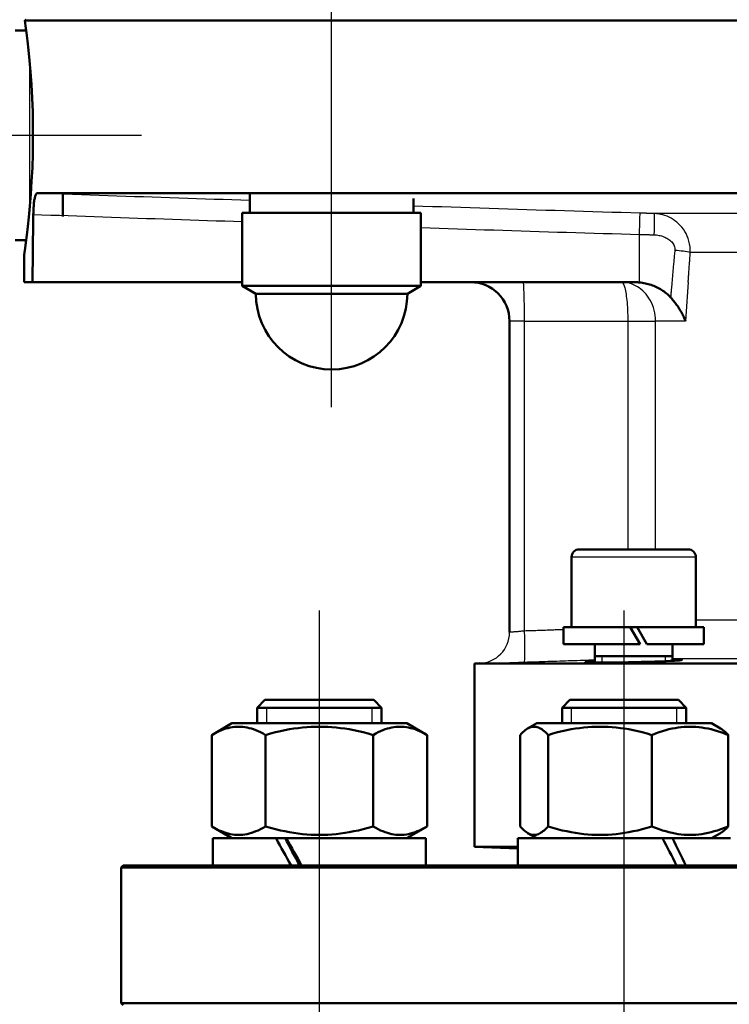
# Model space of a CAD drawing. Header units: millimetres. Extents: x 99 to 904, y 199 to 1215.
# Tile 6 of 12: x 281 to 372, y 782 to 909. Entities that reach past the tile are written whole.
import ezdxf

# ---------------------------------------------------------------- set-up
doc = ezdxf.new("R2010")
doc.units = ezdxf.units.MM
doc.header["$LTSCALE"] = 5
for name, color, linetype, lineweight in [('Gewinde(DIN)', 3, 'Continuous', 25), ('Mittellinie(DIN)', 4, 'Continuous', 25), ('Sichtbare Kanten(DIN)', 7, 'Continuous', 50), ('Sichtbare tangentiale Kanten(DIN)', 3, 'Continuous', 25)]:
    doc.layers.add(name, color=color, linetype=linetype, lineweight=lineweight)

msp = doc.modelspace()

# ---------------------------------------------------------------- linework, layer by layer
at = {"layer": 'Gewinde(DIN)'}
for p, q in [((356.06, 826.85), (356.06, 826.02)), ((364.27, 826.21), (364.27, 826.85)), ((312.91, 820.21), (312.91, 818.21)), ((326.5, 818.21), (326.5, 820.21)), ((352.14, 820.21), (352.14, 818.21)), ((365.73, 818.21), (365.73, 820.21))]:
    msp.add_line(p, q, dxfattribs=at)
at = {"layer": 'Mittellinie(DIN)', "linetype": 'Continuous'}
for p, q in [((321.28, 858.91), (321.28, 1056.91)), ((206.45, 893.91), (296.82, 893.91)), ((319.7, 689.71), (319.7, 832.71)), ((358.94, 689.71), (358.94, 832.71))]:
    msp.add_line(p, q, dxfattribs=at)
at = {"layer": 'Sichtbare Kanten(DIN)'}
for p, q in [((491.68, 908.66), (281.79, 908.66)), ((280.55, 907.41), (281.96, 907.41)), ((491.68, 886.43), (283.37, 886.43)), ((286.69, 886.32), (286.69, 883.43)), ((310.73, 883.91), (310.73, 886.27)), ((331.83, 883.91), (331.83, 885.75)), ((309.78, 883.91), (332.78, 883.91)), ((309.78, 874.52), (309.78, 883.91)), ((332.78, 874.52), (332.78, 883.91)), ((280.55, 880.41), (281.96, 880.41)), ((281.68, 874.99), (281.68, 878.41)), ((281.68, 874.99), (282.76, 874.99)), ((282.76, 874.99), (309.78, 874.99)), ((332.78, 874.99), (360.25, 874.99)), ((309.78, 874.52), (332.78, 874.52)), ((311.53, 873.51), (309.78, 874.52)), ((331.03, 873.51), (311.53, 873.51)), ((331.03, 873.51), (332.78, 874.52)), ((344.18, 829.92), (344.18, 869.99)), ((353.17, 840.6), (367.17, 840.6)), ((352.17, 839.6), (352.17, 830.6)), ((368.17, 839.6), (368.17, 830.6)), ((359.73, 830.6), (351.12, 830.6)), ((351.12, 830.6), (351.12, 828.4)), ((359.73, 830.6), (361, 828.4)), ((359.73, 830.6), (360.61, 830.6)), ((361.88, 828.4), (360.61, 830.6)), ((369.22, 830.6), (360.61, 830.6)), ((369.22, 830.6), (369.22, 828.4)), ((361, 828.4), (351.12, 828.4)), ((355.17, 828.4), (355.17, 826.02)), ((369.22, 828.4), (361.88, 828.4)), ((365.17, 828.4), (365.17, 826.25)), ((355.17, 826.85), (365.17, 826.85)), ((340.32, 825.93), (339.68, 825.91)), ((433.68, 825.91), (339.68, 825.91)), ((339.68, 802.3), (339.68, 825.91)), ((312.7, 821.21), (311.7, 820.21)), ((327.7, 820.21), (311.7, 820.21)), ((311.7, 818.21), (311.7, 820.21)), ((312.7, 821.21), (326.7, 821.21)), ((326.7, 821.21), (327.7, 820.21)), ((327.7, 818.21), (327.7, 820.21)), ((351.94, 821.21), (350.94, 820.21)), ((366.94, 820.21), (350.94, 820.21)), ((350.94, 818.21), (350.94, 820.21)), ((351.94, 821.21), (365.94, 821.21)), ((365.94, 821.21), (366.94, 820.21)), ((366.94, 818.21), (366.94, 820.21)), ((308.45, 818.21), (305.84, 816.7)), ((330.95, 818.21), (308.45, 818.21)), ((330.95, 818.21), (333.56, 816.7)), ((347.69, 818.21), (346.51, 817.53)), ((370.19, 818.21), (347.69, 818.21)), ((370.19, 818.21), (371.36, 817.53)), ((305.84, 804.91), (305.84, 816.7)), ((312.77, 804.91), (312.77, 816.7)), ((326.63, 804.91), (326.63, 816.7)), ((333.56, 804.91), (333.56, 816.7)), ((345.55, 804.91), (345.55, 816.7)), ((349.14, 804.91), (349.14, 816.7)), ((362.52, 804.91), (362.52, 816.7)), ((372.32, 804.91), (372.32, 816.7)), ((308.45, 803.41), (305.84, 804.91)), ((330.95, 803.41), (333.56, 804.91)), ((347.69, 803.41), (346.51, 804.08)), ((370.19, 803.41), (371.36, 804.08)), ((306, 803.41), (314.14, 803.41)), ((306, 799.91), (306, 803.41)), ((314.14, 803.41), (314.68, 803.41)), ((314.68, 803.41), (315.46, 803.41)), ((315.46, 803.41), (333.4, 803.41)), ((333.4, 799.91), (333.4, 803.41)), ((345.24, 803.41), (363.86, 803.41)), ((345.24, 799.91), (345.24, 803.41)), ((363.86, 803.41), (365.15, 803.41)), ((365.15, 803.41), (372.64, 803.41)), ((345.24, 802.3), (339.68, 802.3)), ((345.24, 802.11), (339.68, 802.3)), ((294.43, 799.91), (294.18, 799.66)), ((294.43, 799.91), (478.93, 799.91)), ((479.18, 799.66), (294.18, 799.66)), ((294.18, 782.16), (294.18, 799.66)), ((294.18, 782.16), (479.18, 782.16)), ((294.43, 781.91), (294.18, 782.16))]:
    msp.add_line(p, q, dxfattribs=at)
at = {"layer": 'Sichtbare Kanten(DIN)', "flags": 128}
for points in [[(281.79, 908.66), (281.88, 907.98), (282, 907.11), (282.12, 906.06), (282.26, 904.87), (282.39, 903.54), (282.51, 902.05), (282.63, 900.42), (282.72, 898.69), (282.79, 896.9), (282.83, 895.1), (282.83, 893.32), (282.81, 891.53), (282.75, 889.73), (282.66, 887.98), (282.55, 886.31), (282.43, 884.76), (282.3, 883.37), (282.17, 882.15), (282.04, 881.05), (281.92, 880.11), (281.82, 879.36), (281.74, 878.83), (281.7, 878.51), (281.68, 878.41)], [(281.9, 908.79), (281.89, 908.78), (281.89, 908.77), (281.88, 908.76), (281.87, 908.75), (281.86, 908.73), (281.85, 908.72), (281.84, 908.71), (281.83, 908.7), (281.82, 908.69), (281.81, 908.68), (281.8, 908.67), (281.79, 908.66)], [(283.37, 886.43), (283.33, 886.43), (283.3, 886.41), (283.27, 886.38), (283.24, 886.35), (283.21, 886.3), (283.18, 886.23), (283.15, 886.16), (283.12, 886.08), (283.09, 885.99), (283.07, 885.89), (283.05, 885.78), (283.02, 885.66), (283, 885.53), (282.98, 885.39), (282.96, 885.25), (282.95, 885.1), (282.93, 884.94), (282.92, 884.78), (282.91, 884.61), (282.9, 884.44), (282.89, 884.26), (282.88, 884.08), (282.88, 883.9), (282.87, 883.71)], [(282.87, 883.71), (282.87, 883.35), (282.86, 882.98), (282.86, 882.62), (282.85, 882.26), (282.85, 881.89), (282.84, 881.53), (282.84, 881.17), (282.83, 880.8), (282.83, 880.44), (282.82, 880.08), (282.82, 879.71), (282.81, 879.35), (282.81, 878.99), (282.81, 878.62), (282.8, 878.26), (282.8, 877.9), (282.79, 877.53), (282.79, 877.17), (282.78, 876.81), (282.78, 876.44), (282.77, 876.08), (282.77, 875.72), (282.76, 875.35), (282.76, 874.99)], [(360.92, 874.96), (360.89, 874.96), (360.87, 874.96), (360.84, 874.97), (360.81, 874.97), (360.78, 874.97), (360.75, 874.97), (360.73, 874.97), (360.7, 874.98), (360.67, 874.98), (360.64, 874.98), (360.62, 874.98), (360.59, 874.98), (360.56, 874.98), (360.53, 874.99), (360.5, 874.99), (360.48, 874.99), (360.45, 874.99), (360.42, 874.99), (360.39, 874.99), (360.37, 874.99), (360.34, 874.99), (360.31, 874.99), (360.28, 874.99), (360.25, 874.99)], [(364.92, 873.03), (364.79, 873.17), (364.66, 873.3), (364.52, 873.43), (364.38, 873.55), (364.23, 873.67), (364.08, 873.78), (363.92, 873.89), (363.76, 873.99), (363.6, 874.09), (363.44, 874.18), (363.27, 874.27), (363.1, 874.36), (362.93, 874.43), (362.75, 874.51), (362.58, 874.58), (362.4, 874.64), (362.22, 874.7), (362.04, 874.75), (361.85, 874.8), (361.67, 874.84), (361.48, 874.88), (361.3, 874.91), (361.11, 874.94), (360.92, 874.96)], [(366.84, 869.99), (366.79, 870.12), (366.73, 870.25), (366.67, 870.39), (366.61, 870.52), (366.55, 870.65), (366.48, 870.78), (366.42, 870.91), (366.35, 871.04), (366.27, 871.17), (366.2, 871.3), (366.12, 871.43), (366.04, 871.56), (365.96, 871.69), (365.88, 871.82), (365.79, 871.94), (365.7, 872.07), (365.61, 872.19), (365.52, 872.32), (365.42, 872.44), (365.33, 872.56), (365.23, 872.68), (365.13, 872.8), (365.03, 872.92), (364.92, 873.03)], [(365.23, 826.26), (365.36, 826.26), (365.49, 826.27), (365.61, 826.28), (365.75, 826.29), (365.88, 826.3), (366.01, 826.31), (366.13, 826.32), (366.22, 826.34), (366.3, 826.35), (366.36, 826.36), (366.4, 826.37), (366.41, 826.38), (366.4, 826.39), (366.37, 826.4), (366.33, 826.41), (366.26, 826.42), (366.18, 826.42), (366.08, 826.43), (365.97, 826.44), (365.84, 826.44), (365.69, 826.45), (365.53, 826.45), (365.36, 826.45), (365.17, 826.45)], [(355.17, 826.19), (354.72, 826.16), (354.36, 826.14), (354.1, 826.11), (353.95, 826.09), (353.91, 826.07), (353.98, 826.06), (354.15, 826.04), (354.43, 826.03), (354.8, 826.03), (355.27, 826.02), (355.83, 826.02), (356.46, 826.02), (357.15, 826.03), (357.9, 826.04), (358.68, 826.05), (359.49, 826.06), (360.32, 826.08), (361.15, 826.1), (362, 826.12), (362.87, 826.15), (363.67, 826.18), (364.36, 826.21), (364.88, 826.24), (365.23, 826.26)], [(312.77, 816.7), (312.45, 816.88), (312.13, 817.05), (311.82, 817.19), (311.52, 817.32), (311.23, 817.43), (310.95, 817.52), (310.67, 817.6), (310.39, 817.66), (310.12, 817.71), (309.85, 817.75), (309.58, 817.77), (309.31, 817.77), (309.04, 817.77), (308.77, 817.75), (308.5, 817.71), (308.23, 817.66), (307.95, 817.6), (307.67, 817.52), (307.39, 817.43), (307.09, 817.32), (306.8, 817.19), (306.49, 817.05), (306.17, 816.88), (305.84, 816.7)], [(326.63, 816.7), (325.97, 816.88), (325.34, 817.05), (324.73, 817.19), (324.13, 817.32), (323.55, 817.43), (322.98, 817.52), (322.41, 817.6), (321.86, 817.66), (321.32, 817.71), (320.78, 817.75), (320.24, 817.77), (319.7, 817.77), (319.17, 817.77), (318.63, 817.75), (318.09, 817.71), (317.54, 817.66), (316.99, 817.6), (316.43, 817.52), (315.86, 817.43), (315.27, 817.32), (314.68, 817.19), (314.06, 817.05), (313.43, 816.88), (312.77, 816.7)], [(333.56, 816.7), (333.23, 816.88), (332.91, 817.05), (332.61, 817.19), (332.31, 817.32), (332.02, 817.43), (331.73, 817.52), (331.45, 817.6), (331.17, 817.66), (330.9, 817.71), (330.63, 817.75), (330.36, 817.77), (330.09, 817.77), (329.83, 817.77), (329.56, 817.75), (329.29, 817.71), (329.01, 817.66), (328.74, 817.6), (328.46, 817.52), (328.17, 817.43), (327.88, 817.32), (327.58, 817.19), (327.27, 817.05), (326.96, 816.88), (326.63, 816.7)], [(349.14, 816.7), (348.97, 816.88), (348.81, 817.05), (348.65, 817.19), (348.49, 817.32), (348.34, 817.43), (348.19, 817.52), (348.05, 817.6), (347.91, 817.66), (347.76, 817.71), (347.62, 817.75), (347.49, 817.77), (347.35, 817.77), (347.21, 817.77), (347.07, 817.75), (346.93, 817.71), (346.79, 817.66), (346.64, 817.6), (346.5, 817.52), (346.35, 817.43), (346.2, 817.32), (346.05, 817.19), (345.89, 817.05), (345.72, 816.88), (345.55, 816.7)], [(362.52, 816.7), (361.89, 816.88), (361.28, 817.05), (360.69, 817.19), (360.11, 817.32), (359.55, 817.43), (358.99, 817.52), (358.45, 817.6), (357.92, 817.66), (357.39, 817.71), (356.87, 817.75), (356.35, 817.77), (355.83, 817.77), (355.31, 817.77), (354.79, 817.75), (354.27, 817.71), (353.74, 817.66), (353.21, 817.6), (352.67, 817.52), (352.12, 817.43), (351.55, 817.32), (350.98, 817.19), (350.38, 817.05), (349.77, 816.88), (349.14, 816.7)], [(372.32, 816.7), (371.86, 816.88), (371.41, 817.05), (370.98, 817.19), (370.55, 817.32), (370.14, 817.43), (369.74, 817.52), (369.34, 817.6), (368.95, 817.66), (368.57, 817.71), (368.18, 817.75), (367.8, 817.77), (367.42, 817.77), (367.04, 817.77), (366.66, 817.75), (366.28, 817.71), (365.9, 817.66), (365.5, 817.6), (365.11, 817.52), (364.7, 817.43), (364.29, 817.32), (363.87, 817.19), (363.43, 817.05), (362.99, 816.88), (362.52, 816.7)], [(371.36, 817.53), (371.4, 817.51), (371.44, 817.48), (371.47, 817.46), (371.51, 817.44), (371.55, 817.41), (371.59, 817.38), (371.63, 817.35), (371.66, 817.33), (371.7, 817.3), (371.74, 817.26), (371.78, 817.23), (371.82, 817.2), (371.86, 817.16), (371.9, 817.13), (371.94, 817.09), (371.98, 817.05), (372.02, 817.01), (372.07, 816.97), (372.11, 816.93), (372.15, 816.89), (372.19, 816.84), (372.24, 816.8), (372.28, 816.75), (372.32, 816.7)], [(305.84, 804.91), (306.17, 804.73), (306.49, 804.57), (306.8, 804.42), (307.09, 804.3), (307.39, 804.19), (307.67, 804.09), (307.95, 804.02), (308.23, 803.95), (308.5, 803.9), (308.77, 803.87), (309.04, 803.85), (309.31, 803.84), (309.58, 803.85), (309.85, 803.87), (310.12, 803.9), (310.39, 803.95), (310.67, 804.02), (310.95, 804.09), (311.23, 804.19), (311.52, 804.3), (311.82, 804.42), (312.13, 804.57), (312.45, 804.73), (312.77, 804.91)], [(312.77, 804.91), (313.43, 804.73), (314.06, 804.57), (314.68, 804.42), (315.27, 804.3), (315.86, 804.19), (316.43, 804.09), (316.99, 804.02), (317.54, 803.95), (318.09, 803.9), (318.63, 803.87), (319.17, 803.85), (319.7, 803.84), (320.24, 803.85), (320.78, 803.87), (321.32, 803.9), (321.86, 803.95), (322.41, 804.02), (322.98, 804.09), (323.55, 804.19), (324.13, 804.3), (324.73, 804.42), (325.34, 804.57), (325.97, 804.73), (326.63, 804.91)], [(326.63, 804.91), (326.96, 804.73), (327.27, 804.57), (327.58, 804.42), (327.88, 804.3), (328.17, 804.19), (328.46, 804.09), (328.74, 804.02), (329.01, 803.95), (329.29, 803.9), (329.56, 803.87), (329.83, 803.85), (330.09, 803.84), (330.36, 803.85), (330.63, 803.87), (330.9, 803.9), (331.17, 803.95), (331.45, 804.02), (331.73, 804.09), (332.02, 804.19), (332.31, 804.3), (332.61, 804.42), (332.91, 804.57), (333.23, 804.73), (333.56, 804.91)], [(345.55, 804.91), (345.72, 804.73), (345.89, 804.57), (346.05, 804.42), (346.2, 804.3), (346.35, 804.19), (346.5, 804.09), (346.64, 804.02), (346.79, 803.95), (346.93, 803.9), (347.07, 803.87), (347.21, 803.85), (347.35, 803.84), (347.49, 803.85), (347.62, 803.87), (347.76, 803.9), (347.91, 803.95), (348.05, 804.02), (348.19, 804.09), (348.34, 804.19), (348.49, 804.3), (348.65, 804.42), (348.81, 804.57), (348.97, 804.73), (349.14, 804.91)], [(349.14, 804.91), (349.77, 804.73), (350.38, 804.57), (350.98, 804.42), (351.55, 804.3), (352.12, 804.19), (352.67, 804.09), (353.21, 804.02), (353.74, 803.95), (354.27, 803.9), (354.79, 803.87), (355.31, 803.85), (355.83, 803.84), (356.35, 803.85), (356.87, 803.87), (357.39, 803.9), (357.92, 803.95), (358.45, 804.02), (358.99, 804.09), (359.55, 804.19), (360.11, 804.3), (360.69, 804.42), (361.28, 804.57), (361.89, 804.73), (362.52, 804.91)], [(362.52, 804.91), (362.99, 804.73), (363.43, 804.57), (363.87, 804.42), (364.29, 804.3), (364.7, 804.19), (365.11, 804.09), (365.5, 804.02), (365.9, 803.95), (366.28, 803.9), (366.66, 803.87), (367.04, 803.85), (367.42, 803.84), (367.8, 803.85), (368.18, 803.87), (368.57, 803.9), (368.95, 803.95), (369.34, 804.02), (369.74, 804.09), (370.14, 804.19), (370.55, 804.3), (370.98, 804.42), (371.41, 804.57), (371.86, 804.73), (372.32, 804.91)], [(372.32, 804.91), (372.28, 804.86), (372.24, 804.82), (372.19, 804.77), (372.15, 804.73), (372.11, 804.68), (372.07, 804.64), (372.02, 804.6), (371.98, 804.56), (371.94, 804.52), (371.9, 804.49), (371.86, 804.45), (371.82, 804.42), (371.78, 804.38), (371.74, 804.35), (371.7, 804.32), (371.66, 804.29), (371.63, 804.26), (371.59, 804.23), (371.55, 804.2), (371.51, 804.18), (371.47, 804.15), (371.44, 804.13), (371.4, 804.11), (371.36, 804.08)]]:
    msp.add_lwpolyline(points, dxfattribs=at)
at = {"layer": 'Sichtbare Kanten(DIN)'}
for centre, radius, start, end in [((339.18, 869.99), 5, 0, 90), ((321.28, 873.51), 9.75, 180, 0), ((353.17, 839.6), 1, 90, 180), ((367.17, 839.6), 1, 0, 90), ((340.18, 829.93), 4, 359.8942, 0)]:
    msp.add_arc(centre, radius, start, end, dxfattribs=at)
for centre, major_axis, ratio, start_param, end_param in [((319.7, 798.69), (13.52, -23.69), 0.094574, 4.458574, 4.607379), ((319.7, 798.69), (8.39, -14.7), 0.094574, 4.332676, 4.576049), ((319.7, 801.12), (13.52, -23.69), 0.094574, 4.561942, 4.709613), ((358.94, 798.69), (12.41, -23.53), 0.246817, 1.492491, 1.641296), ((358.94, 801.12), (12.41, -23.53), 0.246817, 1.390256, 1.537927)]:
    msp.add_ellipse(centre, major_axis=major_axis, ratio=ratio, start_param=start_param, end_param=end_param, dxfattribs=at)
at = {"layer": 'Sichtbare tangentiale Kanten(DIN)'}
for p, q in [((282.38, 903.61), (282.38, 884.2)), ((375.87, 883.83), (362.82, 883.83)), ((360.92, 874.99), (360.92, 881.14)), ((377.26, 878.83), (367.46, 878.83)), ((360.92, 874.99), (360.92, 874.96)), ((346.11, 869.99), (344.18, 869.99)), ((346.11, 830.08), (346.11, 869.99)), ((346.11, 869.99), (359.41, 869.99)), ((359.41, 869.99), (359.41, 840.6)), ((359.41, 869.99), (362.99, 869.99)), ((362.99, 840.6), (362.99, 869.99)), ((366.84, 869.99), (362.99, 869.99)), ((368.17, 839.6), (352.17, 839.6)), ((377.26, 831.49), (368.17, 831.49)), ((360.66, 830.5), (359.78, 830.5)), ((375.87, 826.49), (365.17, 826.49)), ((340.32, 825.93), (340.32, 825.92))]:
    msp.add_line(p, q, dxfattribs=at)
at = {"layer": 'Sichtbare tangentiale Kanten(DIN)', "flags": 128}
for points in [[(310.73, 885.5), (309.59, 885.54), (308.45, 885.58), (307.31, 885.62), (306.17, 885.65), (305.03, 885.69), (303.89, 885.73), (302.75, 885.77), (301.61, 885.81), (300.47, 885.85), (299.33, 885.89), (298.19, 885.93), (297.05, 885.97), (295.91, 886), (294.77, 886.04), (293.63, 886.08), (292.49, 886.12), (291.35, 886.16), (290.21, 886.2), (289.07, 886.24), (287.93, 886.28), (286.79, 886.32), (285.65, 886.36), (284.51, 886.39), (283.37, 886.43)], [(361, 883.88), (359.78, 883.91), (358.57, 883.95), (357.35, 883.98), (356.14, 884.02), (354.92, 884.05), (353.71, 884.09), (352.49, 884.13), (351.28, 884.17), (350.06, 884.2), (348.85, 884.24), (347.63, 884.28), (346.41, 884.32), (345.2, 884.36), (343.98, 884.4), (342.77, 884.43), (341.55, 884.47), (340.34, 884.51), (339.12, 884.55), (337.9, 884.59), (336.69, 884.63), (335.47, 884.67), (334.26, 884.71), (333.04, 884.75), (331.83, 884.79)], [(282.87, 883.71), (283.99, 883.67), (285.11, 883.63), (286.24, 883.6), (287.36, 883.56), (288.48, 883.52), (289.6, 883.48), (290.72, 883.44), (291.84, 883.4), (292.96, 883.37), (294.08, 883.33), (295.2, 883.29), (296.32, 883.25), (297.44, 883.21), (298.57, 883.17), (299.69, 883.14), (300.81, 883.1), (301.93, 883.06), (303.05, 883.02), (304.17, 882.98), (305.29, 882.94), (306.41, 882.91), (307.53, 882.87), (308.65, 882.83), (309.78, 882.79)], [(362.82, 883.83), (362.74, 883.83), (362.67, 883.83), (362.59, 883.83), (362.51, 883.83), (362.44, 883.84), (362.36, 883.84), (362.29, 883.84), (362.21, 883.84), (362.14, 883.85), (362.06, 883.85), (361.98, 883.85), (361.91, 883.85), (361.83, 883.85), (361.76, 883.86), (361.68, 883.86), (361.6, 883.86), (361.53, 883.86), (361.45, 883.86), (361.38, 883.87), (361.3, 883.87), (361.23, 883.87), (361.15, 883.87), (361.07, 883.87), (361, 883.88)], [(367.46, 878.83), (367.46, 879.19), (367.43, 879.56), (367.37, 879.92), (367.29, 880.27), (367.19, 880.61), (367.06, 880.93), (366.91, 881.24), (366.75, 881.53), (366.57, 881.81), (366.38, 882.06), (366.17, 882.3), (365.95, 882.52), (365.72, 882.72), (365.48, 882.91), (365.24, 883.08), (364.99, 883.23), (364.73, 883.36), (364.47, 883.47), (364.2, 883.57), (363.93, 883.66), (363.65, 883.72), (363.38, 883.77), (363.1, 883.81), (362.82, 883.83)], [(332.78, 882.02), (333.95, 881.98), (335.12, 881.94), (336.29, 881.9), (337.47, 881.87), (338.64, 881.83), (339.81, 881.79), (340.98, 881.75), (342.16, 881.71), (343.33, 881.68), (344.5, 881.64), (345.68, 881.6), (346.85, 881.56), (348.02, 881.53), (349.19, 881.49), (350.37, 881.45), (351.54, 881.42), (352.71, 881.38), (353.88, 881.35), (355.06, 881.31), (356.23, 881.28), (357.4, 881.24), (358.58, 881.21), (359.75, 881.17), (360.92, 881.14)], [(360.92, 881.14), (361, 881.14), (361.08, 881.14), (361.16, 881.13), (361.24, 881.13), (361.32, 881.13), (361.39, 881.13), (361.47, 881.13), (361.55, 881.12), (361.63, 881.12), (361.71, 881.12), (361.79, 881.12), (361.87, 881.11), (361.95, 881.11), (362.03, 881.11), (362.11, 881.11), (362.18, 881.11), (362.26, 881.1), (362.34, 881.1), (362.42, 881.1), (362.5, 881.1), (362.58, 881.1), (362.66, 881.09), (362.74, 881.09), (362.82, 881.09)], [(362.82, 881.09), (362.97, 881.08), (363.12, 881.07), (363.28, 881.05), (363.43, 881.02), (363.58, 880.99), (363.73, 880.95), (363.88, 880.9), (364.03, 880.85), (364.17, 880.79), (364.31, 880.72), (364.45, 880.65), (364.58, 880.57), (364.71, 880.48), (364.83, 880.38), (364.95, 880.28), (365.06, 880.17), (365.15, 880.06), (365.24, 879.93), (365.32, 879.8), (365.38, 879.67), (365.42, 879.53), (365.45, 879.38), (365.47, 879.24), (365.46, 879.09)], [(365.46, 879.09), (365.45, 878.92), (365.43, 878.75), (365.42, 878.58), (365.4, 878.41), (365.38, 878.24), (365.37, 878.07), (365.35, 877.89), (365.34, 877.72), (365.32, 877.55), (365.3, 877.38), (365.29, 877.21), (365.27, 877.04), (365.26, 876.87), (365.24, 876.7), (365.23, 876.53), (365.21, 876.36), (365.2, 876.19), (365.18, 876.02), (365.17, 875.85), (365.15, 875.67), (365.14, 875.5), (365.12, 875.33), (365.11, 875.16), (365.09, 874.99)], [(367.18, 874.99), (367.2, 875.15), (367.21, 875.31), (367.22, 875.47), (367.23, 875.63), (367.24, 875.79), (367.25, 875.95), (367.26, 876.11), (367.28, 876.27), (367.29, 876.43), (367.3, 876.59), (367.31, 876.75), (367.32, 876.91), (367.33, 877.07), (367.34, 877.23), (367.36, 877.39), (367.37, 877.55), (367.38, 877.71), (367.39, 877.87), (367.4, 878.03), (367.41, 878.19), (367.43, 878.35), (367.44, 878.51), (367.45, 878.67), (367.46, 878.83)], [(362.99, 869.99), (362.98, 870.35), (362.94, 870.71), (362.89, 871.06), (362.81, 871.4), (362.71, 871.74), (362.59, 872.06), (362.45, 872.37), (362.3, 872.66), (362.13, 872.94), (361.95, 873.2), (361.76, 873.45), (361.55, 873.68), (361.34, 873.89), (361.11, 874.08), (360.88, 874.25), (360.64, 874.41), (360.4, 874.54), (360.15, 874.66), (359.89, 874.76), (359.64, 874.85), (359.38, 874.91), (359.12, 874.95), (358.85, 874.98), (358.59, 874.99)], [(358.59, 874.99), (358.64, 874.98), (358.69, 874.95), (358.74, 874.91), (358.79, 874.85), (358.83, 874.76), (358.88, 874.66), (358.93, 874.54), (358.97, 874.41), (359.02, 874.25), (359.06, 874.08), (359.1, 873.89), (359.14, 873.68), (359.18, 873.45), (359.22, 873.2), (359.25, 872.94), (359.28, 872.66), (359.31, 872.37), (359.34, 872.06), (359.36, 871.74), (359.38, 871.4), (359.39, 871.06), (359.4, 870.71), (359.41, 870.35), (359.41, 869.99)], [(365.09, 874.99), (365.08, 874.91), (365.08, 874.83), (365.07, 874.75), (365.06, 874.66), (365.06, 874.58), (365.05, 874.5), (365.04, 874.42), (365.03, 874.34), (365.03, 874.26), (365.02, 874.17), (365.01, 874.09), (365.01, 874.01), (365, 873.93), (364.99, 873.85), (364.99, 873.77), (364.98, 873.68), (364.97, 873.6), (364.96, 873.52), (364.96, 873.44), (364.95, 873.36), (364.94, 873.28), (364.94, 873.2), (364.93, 873.11), (364.92, 873.03)], [(367.18, 874.99), (367.17, 874.78), (367.16, 874.57), (367.14, 874.37), (367.13, 874.16), (367.11, 873.95), (367.1, 873.74), (367.08, 873.53), (367.07, 873.32), (367.05, 873.12), (367.04, 872.91), (367.03, 872.7), (367.01, 872.49), (367, 872.28), (366.98, 872.07), (366.97, 871.87), (366.95, 871.66), (366.94, 871.45), (366.93, 871.24), (366.91, 871.03), (366.9, 870.82), (366.88, 870.62), (366.87, 870.41), (366.86, 870.2), (366.84, 869.99)], [(351.12, 830.25), (350.91, 830.24), (350.7, 830.24), (350.49, 830.23), (350.28, 830.22), (350.07, 830.22), (349.87, 830.21), (349.66, 830.2), (349.45, 830.19), (349.24, 830.19), (349.03, 830.18), (348.82, 830.17), (348.61, 830.17), (348.41, 830.16), (348.2, 830.15), (347.99, 830.15), (347.78, 830.14), (347.57, 830.13), (347.36, 830.13), (347.16, 830.12), (346.95, 830.11), (346.74, 830.1), (346.53, 830.1), (346.32, 830.09), (346.11, 830.08)], [(346.11, 830.08), (345.99, 830.07), (345.86, 830.06), (345.73, 830.05), (345.61, 830.03), (345.49, 830.02), (345.37, 830.01), (345.25, 830), (345.14, 829.99), (345.04, 829.98), (344.93, 829.97), (344.84, 829.96), (344.74, 829.96), (344.66, 829.95), (344.58, 829.94), (344.51, 829.94), (344.44, 829.93), (344.38, 829.93), (344.33, 829.93), (344.28, 829.92), (344.25, 829.92), (344.22, 829.92), (344.2, 829.92), (344.19, 829.92), (344.18, 829.92)], [(340.32, 825.92), (340.33, 825.92), (340.37, 825.92), (340.43, 825.92), (340.52, 825.92), (340.63, 825.93), (340.76, 825.93), (340.91, 825.93), (341.09, 825.94), (341.29, 825.94), (341.51, 825.95), (341.75, 825.95), (342, 825.96), (342.28, 825.97), (342.57, 825.98), (342.88, 825.98), (343.2, 825.99), (343.54, 826), (343.88, 826.01), (344.24, 826.03), (344.6, 826.04), (344.97, 826.05), (345.35, 826.06), (345.73, 826.07), (346.11, 826.09)], [(346.11, 826.09), (346.49, 826.1), (346.86, 826.11), (347.24, 826.12), (347.62, 826.14), (348, 826.15), (348.37, 826.16), (348.75, 826.17), (349.13, 826.19), (349.51, 826.2), (349.88, 826.21), (350.26, 826.22), (350.64, 826.24), (351.01, 826.25), (351.39, 826.26), (351.77, 826.27), (352.15, 826.29), (352.52, 826.3), (352.9, 826.31), (353.28, 826.32), (353.66, 826.34), (354.03, 826.35), (354.41, 826.36), (354.79, 826.37), (355.17, 826.39)]]:
    msp.add_lwpolyline(points, dxfattribs=at)
at = {"layer": 'Sichtbare tangentiale Kanten(DIN)'}
for centre, major_axis, ratio, start_param, end_param in [((360.91, 880.88), (0.08, 3), 0.000125, 4.799694, 6.262648), ((362.74, 880.83), (0.08, 3), 0.025094, 4.80033, 6.261643), ((365.2, 878.83), (2.99, -0.25), 0.094064, 0.720923, 1.490318), ((345.94, 869.99), (0, 5), 0.034899, 4.712389, 6.283185), ((340.18, 829.92), (4, 0), 0.999994, 4.747137, 6.283185), ((345.97, 830.08), (0.13, -4), 0.03488, 0.008673, 1.569627)]:
    msp.add_ellipse(centre, major_axis=major_axis, ratio=ratio, start_param=start_param, end_param=end_param, dxfattribs=at)

doc.saveas('drawing.dxf')
